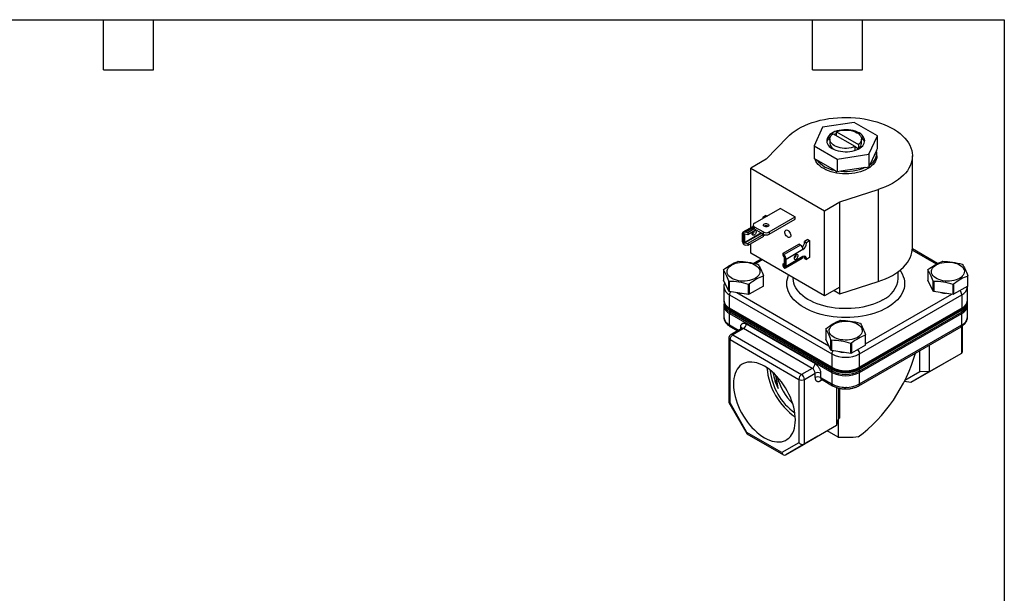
# Model space of a CAD drawing. Header units: inches. Extents: x 0.5 to 21.5, y 0.5 to 16.5.
# Tile 3 of 3: x 9.7 to 21.5, y 9.6 to 16.5. Entities that reach past the tile are written whole.
import ezdxf

# ---------------------------------------------------------------- set-up
doc = ezdxf.new("R2010")
doc.units = ezdxf.units.IN
doc.header["$LTSCALE"] = 2
doc.header["$MEASUREMENT"] = 0
doc.linetypes.add('SLD-Solid', pattern=[0])
doc.layers.add('TEXT', color=140, linetype='SLD-Solid', lineweight=25)

msp = doc.modelspace()

# ---------------------------------------------------------------- linework, layer by layer
for p, q in [((19.7, 15.268), (19.32, 15.21)), ((19.978, 15.108), (19.7, 15.268)), ((19.32, 15.21), (19.219, 14.99)), ((19.71, 14.979), (19.445, 15.132)), ((19.487, 15.108), (19.487, 15.157)), ((19.487, 15.157), (19.752, 15.003)), ((18.646, 14.827), (18.899, 15.091)), ((19.408, 15.068), (19.408, 15.019)), ((19.752, 15.003), (19.752, 14.954)), ((19.788, 15.019), (19.788, 15.068)), ((19.876, 14.889), (19.978, 15.108)), ((19.978, 14.956), (19.978, 15.108)), ((19.219, 14.99), (19.497, 14.83)), ((19.219, 14.99), (19.219, 14.838)), ((19.497, 14.83), (19.876, 14.889)), ((19.71, 14.979), (19.752, 14.954)), ((19.71, 14.934), (19.71, 14.979)), ((19.876, 14.889), (19.876, 14.737)), ((19.967, 14.931), (19.888, 14.761)), ((19.967, 14.931), (19.978, 14.956)), ((19.971, 14.867), (19.971, 14.897)), ((18.646, 14.827), (18.462, 14.721)), ((19.25, 14.82), (19.219, 14.838)), ((19.465, 14.696), (19.25, 14.82)), ((19.497, 14.83), (19.497, 14.678)), ((19.888, 14.761), (19.876, 14.737)), ((20.398, 13.765), (20.398, 14.867)), ((18.462, 14.721), (19.346, 14.211)), ((18.462, 14.007), (18.462, 14.721)), ((19.465, 14.696), (19.497, 14.678)), ((19.539, 14.685), (19.497, 14.678)), ((19.834, 14.73), (19.539, 14.685)), ((19.834, 14.73), (19.876, 14.737)), ((19.53, 14.317), (19.986, 14.463)), ((19.986, 14.463), (19.986, 13.361)), ((19.346, 14.211), (19.53, 14.317)), ((19.53, 13.296), (19.53, 14.317)), ((18.815, 14.239), (18.503, 14.059)), ((18.815, 14.239), (18.994, 14.136)), ((19.346, 13.19), (19.346, 14.211)), ((18.604, 14.124), (18.603, 14.117)), ((18.642, 14.155), (18.604, 14.133)), ((18.604, 14.133), (18.617, 14.125)), ((18.604, 14.133), (18.604, 14.124)), ((18.604, 14.124), (18.609, 14.121)), ((18.642, 14.155), (18.656, 14.147)), ((18.682, 13.956), (18.994, 14.136)), ((18.682, 13.93), (18.994, 14.11)), ((18.994, 14.11), (18.994, 14.136)), ((18.359, 13.934), (18.359, 13.846)), ((18.488, 14.022), (18.367, 13.952)), ((18.377, 13.805), (18.377, 13.954)), ((18.384, 13.831), (18.583, 13.946)), ((18.588, 13.939), (18.39, 13.825)), ((18.393, 13.954), (18.489, 14.009)), ((18.425, 13.947), (18.393, 13.954)), ((18.503, 13.992), (18.425, 13.947)), ((18.525, 13.98), (18.425, 13.922)), ((18.425, 13.947), (18.425, 13.922)), ((18.479, 13.932), (18.478, 13.931)), ((18.488, 14.039), (18.488, 14.013)), ((18.503, 14.018), (18.611, 13.956)), ((18.503, 14.018), (18.503, 13.992)), ((18.503, 13.992), (18.611, 13.93)), ((18.588, 13.939), (18.611, 13.926)), ((18.604, 13.934), (18.604, 13.93)), ((18.611, 13.93), (18.611, 13.956)), ((18.664, 14.026), (18.664, 14.022)), ((18.667, 14.025), (18.668, 14.024)), ((18.682, 13.956), (18.682, 13.93)), ((18.39, 13.929), (18.384, 13.925)), ((18.384, 13.925), (18.384, 13.831)), ((18.425, 13.922), (18.39, 13.929)), ((18.39, 13.825), (18.425, 13.818)), ((18.611, 13.926), (18.425, 13.818)), ((18.611, 13.901), (18.425, 13.793)), ((18.425, 13.818), (18.425, 13.793)), ((18.462, 13.701), (18.462, 13.814)), ((18.611, 13.901), (18.611, 13.926)), ((18.611, 13.925), (18.626, 13.916)), ((18.626, 13.924), (18.626, 13.916)), ((18.626, 13.916), (18.636, 13.922)), ((19.144, 13.866), (19.106, 13.843)), ((19.106, 13.843), (19.128, 13.83)), ((19.106, 13.834), (19.106, 13.843)), ((19.128, 13.821), (19.106, 13.834)), ((19.128, 13.83), (19.166, 13.852)), ((19.128, 13.821), (19.128, 13.83)), ((19.144, 13.866), (19.166, 13.852)), ((19.166, 13.852), (19.166, 13.648)), ((18.425, 13.793), (18.393, 13.799)), ((19.346, 13.19), (18.462, 13.701)), ((18.849, 13.703), (19.036, 13.81)), ((18.849, 13.677), (18.849, 13.703)), ((18.849, 13.703), (18.86, 13.684)), ((19.057, 13.798), (18.86, 13.684)), ((18.884, 13.631), (19.086, 13.748)), ((19.057, 13.798), (19.036, 13.81)), ((20.687, 13.571), (20.397, 13.738)), ((20.701, 13.578), (20.398, 13.753)), ((18.585, 13.63), (18.499, 13.58)), ((18.598, 13.622), (18.518, 13.575)), ((18.861, 13.657), (18.849, 13.677)), ((18.849, 13.574), (18.863, 13.581)), ((18.863, 13.554), (18.863, 13.648)), ((18.865, 13.673), (18.865, 13.523)), ((18.875, 13.525), (19.077, 13.641)), ((19.086, 13.66), (18.884, 13.543)), ((18.884, 13.543), (18.884, 13.631)), ((18.981, 13.649), (18.997, 13.659)), ((19.106, 13.649), (19.128, 13.636)), ((19.106, 13.639), (19.106, 13.649)), ((19.106, 13.639), (19.128, 13.626)), ((19.166, 13.648), (19.128, 13.626)), ((19.128, 13.626), (19.128, 13.636)), ((18.135, 13.5), (18.135, 13.38)), ((18.849, 13.548), (18.849, 13.574)), ((18.861, 13.553), (18.849, 13.574)), ((18.86, 13.53), (18.849, 13.548)), ((18.861, 13.553), (18.863, 13.554)), ((20.228, 13.4), (20.228, 13.48)), ((20.585, 13.5), (20.585, 13.38)), ((18.197, 13.245), (18.135, 13.38)), ((18.197, 13.245), (18.197, 13.365)), ((18.203, 13.364), (18.203, 13.244)), ((18.611, 13.308), (18.611, 13.428)), ((18.968, 13.408), (18.968, 13.4)), ((19.53, 13.215), (19.986, 13.361)), ((20.648, 13.245), (20.585, 13.38)), ((20.648, 13.245), (20.648, 13.365)), ((20.654, 13.364), (20.654, 13.244)), ((21.062, 13.308), (21.062, 13.428)), ((18.137, 13.299), (18.137, 13.137)), ((18.203, 13.244), (18.197, 13.245)), ((18.435, 13.208), (18.203, 13.244)), ((18.291, 13.23), (18.293, 13.229)), ((18.293, 13.229), (19.397, 12.592)), ((18.435, 13.208), (18.435, 13.328)), ((18.441, 13.33), (18.441, 13.21)), ((18.611, 13.308), (18.441, 13.21)), ((19.53, 13.296), (19.346, 13.19)), ((19.459, 13.256), (19.53, 13.215)), ((19.53, 13.215), (19.53, 13.296)), ((20.654, 13.244), (20.648, 13.245)), ((20.886, 13.208), (20.654, 13.244)), ((20.886, 13.208), (20.886, 13.328)), ((20.892, 13.33), (20.892, 13.21)), ((21.062, 13.308), (20.892, 13.21)), ((21.06, 13.299), (21.059, 13.306)), ((21.06, 13.137), (21.06, 13.299)), ((18.14, 13.112), (18.14, 13.092)), ((18.206, 13.203), (19.432, 12.495)), ((18.206, 13.041), (18.206, 13.203)), ((18.441, 13.21), (18.435, 13.208)), ((19.765, 12.495), (20.991, 13.203)), ((19.837, 12.613), (20.87, 13.21)), ((20.892, 13.21), (20.886, 13.208)), ((20.991, 13.203), (20.991, 13.041)), ((21.057, 13.092), (21.057, 13.112)), ((18.137, 13.076), (18.137, 12.937)), ((19.432, 12.334), (18.206, 13.041)), ((18.208, 13.017), (19.433, 12.31)), ((18.208, 12.996), (18.208, 13.017)), ((19.433, 12.289), (18.208, 12.996)), ((18.213, 13.027), (19.438, 12.32)), ((19.759, 12.32), (20.984, 13.027)), ((19.764, 12.31), (20.989, 13.017)), ((20.989, 12.996), (19.764, 12.289)), ((20.991, 13.041), (19.765, 12.334)), ((20.989, 13.017), (20.989, 12.996)), ((21.06, 12.937), (21.06, 13.076)), ((18.206, 12.98), (19.432, 12.272)), ((18.206, 12.841), (18.206, 12.98)), ((19.765, 12.272), (20.991, 12.98)), ((20.991, 12.841), (20.991, 12.98)), ((18.206, 12.841), (18.314, 12.779)), ((18.216, 12.82), (18.301, 12.771)), ((18.35, 12.799), (18.222, 12.725)), ((18.373, 12.797), (18.245, 12.723)), ((18.34, 12.794), (18.34, 12.816)), ((19.198, 12.321), (18.373, 12.797)), ((18.407, 12.854), (19.231, 12.378)), ((19.36, 12.793), (19.36, 12.672)), ((19.756, 12.112), (20.981, 12.82)), ((19.765, 12.134), (20.991, 12.841)), ((20.985, 12.822), (20.985, 12.501)), ((20.999, 12.525), (20.999, 12.831)), ((18.198, 12.684), (18.198, 11.914)), ((18.212, 12.665), (19.036, 12.189)), ((18.212, 11.906), (18.212, 12.665)), ((18.245, 12.723), (19.07, 12.247)), ((19.422, 12.538), (19.36, 12.672)), ((19.422, 12.538), (19.422, 12.658)), ((19.428, 12.657), (19.428, 12.536)), ((19.837, 12.6), (19.837, 12.72)), ((19.428, 12.536), (19.422, 12.538)), ((19.661, 12.5), (19.428, 12.536)), ((19.661, 12.5), (19.661, 12.62)), ((19.667, 12.623), (19.667, 12.502)), ((19.837, 12.6), (19.667, 12.502)), ((20.487, 12.282), (20.487, 12.535)), ((20.601, 12.6), (20.601, 12.279)), ((19.432, 12.495), (19.432, 12.334)), ((19.667, 12.502), (19.661, 12.5)), ((19.765, 12.334), (19.765, 12.495)), ((20.985, 12.501), (20.601, 12.279)), ((20.985, 12.501), (20.762, 12.372)), ((19.198, 12.321), (19.07, 12.247)), ((19.433, 12.31), (19.433, 12.289)), ((19.764, 12.289), (19.764, 12.31)), ((20.309, 12.179), (20.487, 12.282)), ((20.309, 12.179), (20.487, 12.282)), ((20.762, 12.372), (20.378, 12.151)), ((20.601, 12.279), (20.378, 12.151)), ((20.601, 12.279), (20.487, 12.282)), ((18.763, 12.211), (18.756, 12.242)), ((18.761, 12.237), (18.763, 12.211)), ((19.036, 12.189), (19.036, 11.43)), ((19.103, 12.189), (19.231, 12.263)), ((19.103, 11.414), (19.103, 12.189)), ((19.231, 12.211), (19.231, 12.263)), ((19.298, 12.263), (19.298, 12.211)), ((19.298, 12.211), (19.432, 12.134)), ((19.317, 12.184), (19.298, 12.173)), ((19.307, 12.19), (19.441, 12.112)), ((19.432, 12.272), (19.432, 12.134)), ((19.765, 12.134), (19.765, 12.272)), ((20.378, 12.151), (20.302, 12.165)), ((19.487, 12.092), (19.487, 11.636)), ((19.517, 11.722), (19.517, 12.083)), ((19.523, 12.082), (19.523, 11.725)), ((18.199, 11.912), (18.413, 11.54)), ((18.415, 11.554), (18.212, 11.906)), ((19.487, 11.636), (19.517, 11.722)), ((19.51, 11.701), (19.51, 11.497)), ((19.523, 11.725), (19.517, 11.722)), ((19.523, 11.725), (19.517, 11.722)), ((19.487, 11.636), (19.103, 11.414)), ((19.487, 11.636), (19.264, 11.507)), ((19.51, 11.497), (19.378, 11.573)), ((18.833, 11.313), (18.415, 11.554)), ((18.415, 11.538), (18.853, 11.286)), ((19.264, 11.507), (18.88, 11.286)), ((19.036, 11.43), (18.833, 11.313)), ((18.88, 11.286), (19.103, 11.414))]:
    msp.add_line(p, q)
at = {"flags": 128}
for points in [[(18.899, 15.091), (18.926, 15.117), (18.957, 15.143), (18.991, 15.167), (19.027, 15.19), (19.066, 15.212), (19.107, 15.231), (19.151, 15.25), (19.196, 15.266), (19.244, 15.281), (19.293, 15.294), (19.343, 15.305), (19.395, 15.314), (19.447, 15.32), (19.5, 15.325), (19.554, 15.328), (19.608, 15.329), (19.661, 15.327), (19.715, 15.324), (19.768, 15.318), (19.82, 15.311), (19.871, 15.301), (19.921, 15.289), (19.97, 15.276), (20.017, 15.261), (20.061, 15.244), (20.104, 15.225), (20.145, 15.204), (20.183, 15.182), (20.218, 15.159), (20.251, 15.134), (20.281, 15.108), (20.307, 15.081), (20.33, 15.053), (20.35, 15.024), (20.367, 14.995), (20.38, 14.965), (20.39, 14.934), (20.396, 14.903), (20.398, 14.872), (20.397, 14.841), (20.392, 14.81), (20.384, 14.78), (20.372, 14.749), (20.357, 14.72), (20.338, 14.69), (20.316, 14.662), (20.29, 14.635), (20.261, 14.608), (20.23, 14.583), (20.195, 14.559), (20.158, 14.537), (20.118, 14.516), (20.076, 14.497), (20.032, 14.479), (19.986, 14.463)], [(19.76, 15.142), (19.738, 15.153), (19.715, 15.162), (19.689, 15.17), (19.662, 15.175), (19.634, 15.179), (19.606, 15.181), (19.577, 15.18), (19.549, 15.177), (19.521, 15.173), (19.495, 15.166), (19.47, 15.158), (19.448, 15.148), (19.427, 15.136), (19.41, 15.123), (19.395, 15.109), (19.384, 15.094), (19.376, 15.078), (19.371, 15.061), (19.371, 15.045), (19.373, 15.028), (19.38, 15.012), (19.389, 14.997), (19.402, 14.982), (19.418, 14.968), (19.437, 14.956), (19.459, 14.945), (19.482, 14.936), (19.508, 14.928), (19.535, 14.923), (19.563, 14.919), (19.591, 14.917), (19.62, 14.918), (19.648, 14.921), (19.676, 14.925), (19.702, 14.932), (19.727, 14.94), (19.749, 14.95), (19.769, 14.962), (19.787, 14.975), (19.802, 14.989), (19.813, 15.004), (19.821, 15.02), (19.825, 15.037), (19.826, 15.053), (19.824, 15.07), (19.817, 15.086), (19.808, 15.101), (19.795, 15.116), (19.779, 15.13), (19.76, 15.142)], [(19.71, 14.979), (19.687, 14.971), (19.663, 14.965), (19.637, 14.96), (19.61, 14.958), (19.583, 14.958), (19.557, 14.961), (19.531, 14.965), (19.507, 14.972), (19.484, 14.98), (19.464, 14.99), (19.447, 15.002), (19.432, 15.015), (19.421, 15.029), (19.413, 15.044), (19.409, 15.059), (19.409, 15.075), (19.412, 15.09), (19.42, 15.105), (19.43, 15.119), (19.445, 15.132)], [(19.487, 15.134), (19.47, 15.128), (19.46, 15.123)], [(19.487, 15.157), (19.51, 15.165), (19.534, 15.171), (19.56, 15.175), (19.587, 15.177), (19.614, 15.177), (19.64, 15.175), (19.666, 15.17), (19.69, 15.164), (19.713, 15.155), (19.733, 15.145), (19.75, 15.134), (19.765, 15.121), (19.776, 15.107), (19.784, 15.092), (19.788, 15.076), (19.788, 15.061), (19.785, 15.046), (19.777, 15.031), (19.766, 15.017), (19.752, 15.003)], [(19.971, 14.867), (19.97, 14.846), (19.964, 14.825), (19.955, 14.804), (19.943, 14.785), (19.927, 14.765), (19.909, 14.747), (19.887, 14.73), (19.862, 14.715), (19.835, 14.7), (19.806, 14.688), (19.774, 14.677), (19.741, 14.668), (19.707, 14.661), (19.671, 14.656), (19.635, 14.653), (19.598, 14.652), (19.562, 14.653), (19.526, 14.656), (19.49, 14.661), (19.456, 14.668), (19.423, 14.677), (19.391, 14.688), (19.362, 14.7), (19.335, 14.715), (19.31, 14.73), (19.288, 14.747), (19.27, 14.765), (19.254, 14.785), (19.242, 14.804), (19.233, 14.825), (19.231, 14.832)], [(18.667, 14.051), (18.674, 14.045), (18.677, 14.039), (18.676, 14.032), (18.671, 14.026), (18.663, 14.022), (18.652, 14.019), (18.641, 14.018), (18.63, 14.02), (18.621, 14.024), (18.614, 14.029), (18.611, 14.036), (18.612, 14.042), (18.617, 14.048), (18.625, 14.053), (18.635, 14.056), (18.647, 14.056), (18.658, 14.055), (18.667, 14.051)], [(18.377, 13.954), (18.373, 13.954), (18.37, 13.954), (18.367, 13.952), (18.364, 13.95), (18.362, 13.947), (18.36, 13.943), (18.359, 13.938), (18.359, 13.934)], [(18.502, 13.919), (18.494, 13.916), (18.487, 13.916), (18.482, 13.92), (18.479, 13.926), (18.478, 13.935), (18.48, 13.945), (18.484, 13.955), (18.486, 13.957)], [(18.518, 13.976), (18.519, 13.975), (18.523, 13.97), (18.525, 13.962), (18.525, 13.953), (18.522, 13.943), (18.516, 13.933), (18.509, 13.925), (18.502, 13.919)], [(18.904, 13.894), (18.895, 13.901), (18.886, 13.911), (18.878, 13.922), (18.873, 13.934), (18.87, 13.946), (18.869, 13.958), (18.871, 13.968), (18.875, 13.975), (18.882, 13.979), (18.89, 13.98), (18.899, 13.978), (18.909, 13.972), (18.918, 13.964), (18.926, 13.954), (18.933, 13.942), (18.937, 13.929), (18.939, 13.917), (18.939, 13.907), (18.935, 13.898), (18.93, 13.892), (18.922, 13.89), (18.914, 13.89), (18.904, 13.894)], [(19.986, 13.361), (20.032, 13.377), (20.076, 13.394), (20.118, 13.414), (20.158, 13.435), (20.195, 13.457), (20.23, 13.481), (20.261, 13.506), (20.29, 13.532), (20.316, 13.56), (20.338, 13.588), (20.357, 13.617), (20.372, 13.647), (20.384, 13.677), (20.392, 13.708), (20.397, 13.739), (20.398, 13.765)], [(18.233, 13.561), (18.254, 13.571), (18.276, 13.58), (18.301, 13.587), (18.326, 13.591), (18.353, 13.594), (18.38, 13.594), (18.407, 13.593), (18.433, 13.589), (18.458, 13.583), (18.481, 13.576), (18.503, 13.566), (18.522, 13.555), (18.538, 13.543), (18.551, 13.529), (18.561, 13.515), (18.568, 13.5), (18.57, 13.484), (18.57, 13.469), (18.565, 13.453), (18.557, 13.439), (18.545, 13.425), (18.53, 13.412), (18.513, 13.4), (18.492, 13.39), (18.47, 13.381), (18.445, 13.374), (18.42, 13.37), (18.393, 13.367), (18.366, 13.366), (18.339, 13.368), (18.313, 13.372), (18.288, 13.377), (18.265, 13.385), (18.243, 13.395), (18.224, 13.406), (18.208, 13.418), (18.195, 13.431), (18.185, 13.446), (18.178, 13.461), (18.176, 13.477), (18.177, 13.492), (18.181, 13.507), (18.189, 13.522), (18.201, 13.536), (18.216, 13.549), (18.233, 13.561)], [(19.004, 13.684), (18.996, 13.678), (18.989, 13.67), (18.984, 13.66), (18.981, 13.65), (18.98, 13.641), (18.982, 13.633), (18.986, 13.628), (18.993, 13.626), (19, 13.627), (19.008, 13.632), (19.015, 13.639), (19.021, 13.648), (19.026, 13.658), (19.027, 13.668), (19.027, 13.676), (19.024, 13.683), (19.018, 13.687), (19.012, 13.687), (19.004, 13.684)], [(20.684, 13.561), (20.705, 13.571), (20.727, 13.58), (20.751, 13.587), (20.777, 13.591), (20.804, 13.594), (20.831, 13.594), (20.857, 13.593), (20.884, 13.589), (20.909, 13.583), (20.932, 13.576), (20.954, 13.566), (20.973, 13.555), (20.989, 13.543), (21.002, 13.529), (21.012, 13.515), (21.019, 13.5), (21.021, 13.484), (21.02, 13.469), (21.016, 13.453), (21.008, 13.439), (20.996, 13.425), (20.981, 13.412), (20.964, 13.4), (20.943, 13.39), (20.921, 13.381), (20.896, 13.374), (20.871, 13.37), (20.844, 13.367), (20.817, 13.366), (20.79, 13.368), (20.764, 13.372), (20.739, 13.377), (20.716, 13.385), (20.694, 13.395), (20.675, 13.406), (20.659, 13.418), (20.646, 13.431), (20.636, 13.446), (20.629, 13.461), (20.626, 13.477), (20.627, 13.492), (20.632, 13.507), (20.64, 13.522), (20.652, 13.536), (20.667, 13.549), (20.684, 13.561)], [(18.865, 13.523), (18.869, 13.523), (18.873, 13.524), (18.876, 13.525), (18.879, 13.527), (18.881, 13.531), (18.882, 13.534), (18.883, 13.539), (18.884, 13.543)], [(20.249, 13.496), (20.261, 13.48), (20.276, 13.452), (20.289, 13.424), (20.298, 13.396), (20.303, 13.367), (20.305, 13.338), (20.303, 13.308), (20.298, 13.279), (20.289, 13.251), (20.276, 13.223), (20.261, 13.195), (20.241, 13.168), (20.219, 13.142), (20.193, 13.117), (20.164, 13.093), (20.133, 13.07), (20.098, 13.049), (20.061, 13.029), (20.022, 13.011), (19.981, 12.994), (19.937, 12.98), (19.892, 12.966), (19.845, 12.955), (19.798, 12.946), (19.749, 12.939), (19.699, 12.934), (19.649, 12.931), (19.598, 12.93), (19.548, 12.931), (19.498, 12.934), (19.448, 12.939), (19.399, 12.946), (19.352, 12.955), (19.305, 12.966), (19.26, 12.98), (19.216, 12.994), (19.175, 13.011), (19.136, 13.029), (19.099, 13.049), (19.064, 13.07), (19.033, 13.093), (19.004, 13.117), (18.978, 13.142), (18.956, 13.168), (18.936, 13.195), (18.92, 13.223), (18.908, 13.251), (18.899, 13.279), (18.894, 13.308), (18.892, 13.338), (18.894, 13.367), (18.899, 13.396), (18.908, 13.424), (18.914, 13.44)], [(20.044, 13.143), (20.009, 13.124), (19.972, 13.107), (19.932, 13.092), (19.891, 13.078), (19.848, 13.066), (19.803, 13.056), (19.758, 13.048), (19.711, 13.042), (19.664, 13.038), (19.616, 13.037), (19.569, 13.037), (19.521, 13.039), (19.474, 13.044), (19.428, 13.05), (19.382, 13.059), (19.338, 13.069), (19.296, 13.081), (19.255, 13.095), (19.216, 13.111), (19.179, 13.129), (19.145, 13.148), (19.113, 13.168), (19.084, 13.19), (19.058, 13.213), (19.035, 13.237), (19.015, 13.263), (18.999, 13.288), (18.986, 13.315), (18.977, 13.342), (18.971, 13.369), (18.968, 13.397), (18.968, 13.4)], [(19.459, 12.854), (19.479, 12.864), (19.502, 12.872), (19.526, 12.879), (19.552, 12.884), (19.578, 12.886), (19.605, 12.887), (19.632, 12.885), (19.658, 12.882), (19.683, 12.876), (19.707, 12.868), (19.728, 12.859), (19.747, 12.848), (19.764, 12.836), (19.777, 12.822), (19.787, 12.808), (19.793, 12.792), (19.796, 12.777), (19.795, 12.761), (19.79, 12.746), (19.782, 12.731), (19.771, 12.717), (19.756, 12.704), (19.738, 12.692), (19.718, 12.682), (19.695, 12.674), (19.671, 12.667), (19.645, 12.662), (19.619, 12.66), (19.592, 12.659), (19.565, 12.661), (19.539, 12.664), (19.514, 12.67), (19.49, 12.678), (19.469, 12.687), (19.45, 12.698), (19.433, 12.71), (19.42, 12.724), (19.41, 12.739), (19.404, 12.754), (19.401, 12.769), (19.402, 12.785), (19.407, 12.8), (19.415, 12.815), (19.426, 12.829), (19.441, 12.842), (19.459, 12.854)], [(18.995, 11.704), (18.994, 11.74), (18.99, 11.778), (18.984, 11.816), (18.975, 11.855), (18.964, 11.894), (18.95, 11.934), (18.935, 11.974), (18.917, 12.013), (18.897, 12.051), (18.875, 12.089), (18.852, 12.125), (18.827, 12.16), (18.801, 12.193), (18.773, 12.225), (18.745, 12.254), (18.715, 12.281), (18.685, 12.306), (18.655, 12.328), (18.624, 12.347), (18.593, 12.363), (18.563, 12.377), (18.533, 12.387), (18.504, 12.393), (18.475, 12.397), (18.447, 12.397), (18.421, 12.394), (18.396, 12.388), (18.373, 12.379), (18.351, 12.366), (18.331, 12.351), (18.313, 12.332), (18.298, 12.311), (18.284, 12.287), (18.273, 12.26), (18.264, 12.231), (18.258, 12.2), (18.254, 12.167), (18.253, 12.133), (18.254, 12.097), (18.258, 12.059), (18.264, 12.021), (18.273, 11.982), (18.284, 11.943), (18.298, 11.903), (18.313, 11.863), (18.331, 11.824), (18.351, 11.786), (18.373, 11.748), (18.396, 11.712), (18.421, 11.677), (18.447, 11.644), (18.475, 11.612), (18.504, 11.583), (18.533, 11.556), (18.563, 11.531), (18.593, 11.509), (18.624, 11.49), (18.655, 11.474), (18.685, 11.46), (18.715, 11.45), (18.745, 11.444), (18.773, 11.44), (18.801, 11.44), (18.827, 11.442), (18.852, 11.449), (18.875, 11.458), (18.897, 11.471), (18.917, 11.486), (18.935, 11.505), (18.95, 11.526), (18.964, 11.55), (18.975, 11.577), (18.984, 11.606), (18.99, 11.637), (18.994, 11.67), (18.995, 11.704)]]:
    msp.add_lwpolyline(points, dxfattribs=at)
for centre, radius, start, end in [((19.48, 15.007), 0.111, 125.3297, 165.7632), ((19.5, 15.027), 0.0916, 184.9831, 241.3968), ((19.706, 15.023), 0.0826, 304.1677, 357.2106), ((19.718, 15.007), 0.11, 14.0238, 54.8834), ((19.811, 14.9), 0.159, 299.0758, 11.1273), ((19.518, 15.036), 0.344, 218.8321, 261.1732), ((19.6, 15.265), 0.583, 264.0089, 293.5772), ((18.511, 14.039), 0.0218, 110.7834, 249.2166), ((18.451, 13.976), 0.052, 302.6842, 349.8367), ((18.513, 14.015), 0.0251, 185.6948, 245.6253), ((18.593, 13.947), 0.00942, 191.0274, 237.0094), ((18.646, 14.024), 0.0769, 242.6097, 297.3903), ((18.646, 13.998), 0.0769, 242.6097, 297.3903), ((18.644, 13.981), 0.0498, 62.1081, 118.8745), ((18.423, 13.85), 0.064, 182.8696, 224.6515), ((19.013, 13.838), 0.0929, 315.3694, 357.3024), ((19.036, 13.825), 0.0922, 302.6055, 357.3945), ((19.023, 13.745), 0.063, 2.6055, 57.3945), ((18.82, 13.628), 0.064, 2.8696, 44.6515), ((18.955, 13.684), 0.0494, 299.9686, 0.0367), ((19.066, 13.658), 0.0202, 305.0133, 6.2988), ((19.102, 13.64), 0.0262, 350.786, 129.2033), ((19.067, 13.65), 0.0388, 358.038, 23.9953), ((19.911, 13.433), 0.32, 294.6523, 354.0276), ((18.256, 13.311), 0.119, 185.7189, 245.4855), ((18.276, 13.2), 0.0701, 144.2582, 177.7257), ((18.371, 13.552), 0.332, 256.381, 266.4922), ((20.821, 13.547), 0.327, 255.8409, 266.5731), ((20.917, 13.199), 0.074, 3.0429, 46.9775), ((20.941, 13.311), 0.119, 294.5356, 354.0286), ((18.256, 13.15), 0.119, 185.8452, 245.4749), ((18.257, 13.124), 0.118, 185.8452, 245.4749), ((20.94, 13.124), 0.118, 294.5251, 354.1548), ((20.941, 13.15), 0.119, 294.5251, 354.1548), ((18.256, 13.088), 0.119, 185.7189, 245.4855), ((18.257, 13.104), 0.118, 185.8452, 245.4749), ((18.221, 13.039), 0.0149, 172.7442, 235.9436), ((18.264, 12.979), 0.0575, 162.9675, 179.2669), ((20.976, 13.039), 0.0153, 305.0133, 6.2988), ((20.933, 12.979), 0.0575, 0.7331, 17.0325), ((20.94, 13.104), 0.118, 294.5251, 354.1548), ((20.941, 13.088), 0.119, 294.5356, 354.0286), ((18.256, 12.95), 0.119, 185.8452, 245.4749), ((20.941, 12.95), 0.119, 294.5251, 354.1548), ((18.229, 12.839), 0.0232, 173.7012, 234.9867), ((18.329, 12.793), 0.0256, 18.9953, 64.3759), ((18.36, 12.778), 0.0236, 54.3824, 114.3071), ((18.334, 12.858), 0.0722, 302.6055, 357.3945), ((20.968, 12.839), 0.0232, 305.0133, 6.2988), ((18.221, 12.686), 0.0232, 184.9644, 246.3082), ((18.284, 12.662), 0.0722, 122.6055, 177.3945), ((18.231, 12.704), 0.0232, 53.7001, 115.0366), ((19.503, 12.492), 0.071, 144.4888, 177.4951), ((19.596, 12.84), 0.327, 255.8499, 266.564), ((19.693, 12.492), 0.0729, 2.681, 47.3394), ((19.598, 12.817), 0.363, 242.6097, 297.3903), ((19.441, 12.39), 0.789, 184.4798, 235.5148), ((19.399, 12.366), 0.709, 185.3856, 234.6091), ((19.159, 12.382), 0.0722, 302.6055, 357.3945), ((19.159, 12.26), 0.0722, 2.6055, 57.3945), ((19.447, 12.332), 0.0152, 173.6452, 235.6006), ((19.598, 12.656), 0.363, 242.6097, 297.3903), ((19.489, 12.272), 0.0575, 162.9641, 179.2668), ((19.598, 12.629), 0.36, 242.6097, 297.3903), ((19.598, 12.609), 0.36, 242.6097, 297.3903), ((19.751, 12.332), 0.0148, 303.6973, 7.2918), ((19.708, 12.272), 0.0575, 0.7332, 17.0359), ((19.401, 12.38), 0.683, 189.2147, 206.0559), ((19.502, 12.425), 0.754, 195.536, 224.4587), ((19.108, 12.186), 0.0722, 122.6055, 177.3945), ((19.07, 12.253), 0.0722, 242.6097, 297.3903), ((19.031, 12.186), 0.0722, 2.6055, 57.3945), ((19.264, 12.199), 0.0722, 62.6097, 117.3903), ((19.264, 12.147), 0.0722, 62.6097, 117.3903), ((19.32, 12.208), 0.0225, 172.7442, 235.9436), ((19.323, 12.175), 0.0256, 138.9768, 184.3734), ((19.598, 12.595), 0.363, 242.6097, 297.3903), ((19.454, 12.131), 0.0225, 172.72, 236.1848), ((19.598, 12.456), 0.363, 242.6097, 297.3903), ((19.742, 12.131), 0.0231, 304.7432, 6.3235), ((19.598, 13.022), 1.527, 266.677, 275.6499)]:
    msp.add_arc(centre, radius, start, end)
for centre, major_axis, ratio, start_param, end_param in [((18.393, 13.92), (0.0419, -0.0174), 0.710668, 1.857688, 2.231977), ((18.39, 13.924), (0.00613, -0.00255), 0.710668, 1.857688, 3.428484), ((18.39, 13.83), (0.00613, -0.00255), 0.710668, 3.428484, 4.99928), ((18.393, 13.833), (0.0419, -0.0174), 0.710668, 4.624991, 4.99928), ((18.86, 13.651), (-0.0092, 0.0418), 0.260745, 5.205778, 5.580067), ((18.861, 13.652), (-0.00135, 0.00612), 0.260745, 4.009271, 5.580067), ((18.86, 13.563), (-0.0092, 0.0418), 0.260745, 2.438475, 2.812764), ((18.861, 13.558), (-0.00135, 0.00612), 0.260745, 2.438475, 4.009271), ((20.952, 12.536), (0.0434, -0.0251), 0.7174, 5.890429, 6.675827), ((19.598, 12.388), (0.641, 1.016), 0.601941, 4.121329, 5.1822), ((18.245, 11.925), (0.0468, 0.0125), 0.317765, 3.056653, 3.842051), ((18.448, 11.573), (0.0343, 0.0343), 0.317888, 2.441094, 3.226573), ((19.07, 11.449), (0.0434, -0.0251), 0.7174, 4.319632, 5.890429), ((18.866, 11.332), (0, 0.0501), 0.717434, 1.963397, 3.534194)]:
    msp.add_ellipse(centre, major_axis=major_axis, ratio=ratio, start_param=start_param, end_param=end_param)
for points, knots in [([(18.135, 13.504), (18.163, 13.526), (18.191, 13.546), (18.248, 13.579), (18.277, 13.592), (18.305, 13.602)], [0, 0, 0, 0, 0.5, 0.5, 1, 1, 1, 1]), ([(18.311, 13.604), (18.349, 13.604), (18.388, 13.601), (18.466, 13.589), (18.505, 13.58), (18.543, 13.568)], [0, 0, 0, 0, 0.5, 0.5, 1, 1, 1, 1]), ([(20.585, 13.504), (20.614, 13.526), (20.642, 13.546), (20.699, 13.579), (20.728, 13.592), (20.756, 13.602)], [0, 0, 0, 0, 0.5, 0.5, 1, 1, 1, 1]), ([(20.762, 13.604), (20.8, 13.604), (20.839, 13.601), (20.917, 13.589), (20.955, 13.58), (20.994, 13.568)], [0, 0, 0, 0, 0.5, 0.5, 1, 1, 1, 1]), ([(18.197, 13.365), (18.187, 13.394), (18.176, 13.42), (18.155, 13.465), (18.145, 13.484), (18.135, 13.5)], [0, 0, 0, 0, 0.5, 0.5, 1, 1, 1, 1]), ([(18.549, 13.566), (18.559, 13.549), (18.57, 13.531), (18.591, 13.486), (18.601, 13.46), (18.611, 13.432)], [0, 0, 0, 0, 0.5, 0.5, 1, 1, 1, 1]), ([(20.648, 13.365), (20.637, 13.394), (20.627, 13.42), (20.606, 13.465), (20.596, 13.484), (20.585, 13.5)], [0, 0, 0, 0, 0.5, 0.5, 1, 1, 1, 1]), ([(21, 13.566), (21.01, 13.549), (21.021, 13.531), (21.041, 13.486), (21.052, 13.46), (21.062, 13.432)], [0, 0, 0, 0, 0.5, 0.5, 1, 1, 1, 1]), ([(18.149, 13.349), (18.147, 13.345), (18.143, 13.336), (18.139, 13.321), (18.137, 13.308), (18.137, 13.301), (18.137, 13.299)], [0, 0, 0, 0, 0.224764, 0.578812, 0.936571, 1, 1, 1, 1]), ([(18.435, 13.328), (18.397, 13.339), (18.358, 13.349), (18.28, 13.361), (18.242, 13.364), (18.203, 13.364)], [0, 0, 0, 0, 0.5, 0.5, 1, 1, 1, 1]), ([(18.611, 13.428), (18.583, 13.417), (18.555, 13.405), (18.498, 13.372), (18.469, 13.352), (18.441, 13.33)], [0, 0, 0, 0, 0.5, 0.5, 1, 1, 1, 1]), ([(20.886, 13.328), (20.847, 13.339), (20.809, 13.349), (20.731, 13.361), (20.692, 13.364), (20.654, 13.364)], [0, 0, 0, 0, 0.5, 0.5, 1, 1, 1, 1]), ([(21.062, 13.428), (21.034, 13.417), (21.006, 13.405), (20.949, 13.372), (20.92, 13.352), (20.892, 13.33)], [0, 0, 0, 0, 0.5, 0.5, 1, 1, 1, 1]), ([(18.137, 13.137), (18.138, 13.129), (18.139, 13.109), (18.152, 13.081), (18.171, 13.057), (18.193, 13.039), (18.206, 13.031), (18.213, 13.027)], [0, 0, 0, 0, 0.206757, 0.443351, 0.70823, 0.850938, 1, 1, 1, 1]), ([(20.984, 13.027), (20.987, 13.029), (20.996, 13.033), (21.008, 13.043), (21.022, 13.055), (21.035, 13.068), (21.045, 13.083), (21.052, 13.098), (21.058, 13.115), (21.06, 13.128), (21.06, 13.135), (21.06, 13.137)], [0, 0, 0, 0, 0.061141, 0.187732, 0.315339, 0.443588, 0.572158, 0.700966, 0.830453, 0.961788, 1, 1, 1, 1]), ([(18.14, 13.1), (18.14, 13.099), (18.138, 13.093), (18.137, 13.085), (18.137, 13.078), (18.137, 13.077)], [0, 0, 0, 0, 0.085648, 0.862303, 1, 1, 1, 1]), ([(21.06, 13.076), (21.06, 13.081), (21.06, 13.089), (21.058, 13.096), (21.057, 13.099)], [0, 0, 0, 0, 0.677062, 1, 1, 1, 1]), ([(18.137, 12.938), (18.137, 12.933), (18.138, 12.921), (18.142, 12.903), (18.149, 12.886), (18.159, 12.869), (18.172, 12.854), (18.187, 12.84), (18.202, 12.828), (18.212, 12.822), (18.216, 12.82)], [0, 0, 0, 0, 0.107954, 0.243798, 0.371661, 0.502933, 0.637763, 0.775301, 0.914001, 1, 1, 1, 1]), ([(19.36, 12.796), (19.388, 12.818), (19.417, 12.838), (19.474, 12.871), (19.502, 12.884), (19.53, 12.895)], [0, 0, 0, 0, 0.5, 0.5, 1, 1, 1, 1]), ([(19.536, 12.896), (19.575, 12.896), (19.614, 12.894), (19.691, 12.882), (19.73, 12.873), (19.769, 12.861)], [0, 0, 0, 0, 0.5, 0.5, 1, 1, 1, 1]), ([(20.981, 12.82), (20.985, 12.822), (20.995, 12.828), (21.009, 12.839), (21.023, 12.852), (21.035, 12.866), (21.046, 12.881), (21.053, 12.898), (21.058, 12.916), (21.06, 12.929), (21.06, 12.936), (21.06, 12.937)], [0, 0, 0, 0, 0.08788, 0.214539, 0.341954, 0.469441, 0.596461, 0.722939, 0.849472, 0.977331, 1, 1, 1, 1]), ([(18.34, 12.816), (18.34, 12.818), (18.34, 12.821), (18.341, 12.825), (18.341, 12.83), (18.342, 12.834), (18.343, 12.838), (18.346, 12.844), (18.351, 12.852), (18.359, 12.86), (18.37, 12.863), (18.38, 12.864), (18.39, 12.862), (18.398, 12.859), (18.404, 12.856), (18.407, 12.854)], [0, 0, 0, 0, 0.04028, 0.080249, 0.120065, 0.159889, 0.199881, 0.2402, 0.370057, 0.500058, 0.629915, 0.759916, 0.840127, 0.919727, 1, 1, 1, 1]), ([(18.355, 12.804), (18.355, 12.804), (18.355, 12.804), (18.354, 12.802), (18.352, 12.8), (18.35, 12.799), (18.35, 12.799)], [0, 0, 0, 0, 0.150043, 0.495671, 0.913313, 1, 1, 1, 1]), ([(19.422, 12.658), (19.412, 12.686), (19.402, 12.712), (19.381, 12.757), (19.37, 12.776), (19.36, 12.793)], [0, 0, 0, 0, 0.5, 0.5, 1, 1, 1, 1]), ([(19.775, 12.858), (19.785, 12.842), (19.795, 12.823), (19.816, 12.779), (19.826, 12.753), (19.837, 12.725)], [0, 0, 0, 0, 0.5, 0.5, 1, 1, 1, 1]), ([(18.222, 12.725), (18.219, 12.723), (18.212, 12.719), (18.205, 12.71), (18.2, 12.699), (18.198, 12.69), (18.198, 12.685), (18.198, 12.684)], [0, 0, 0, 0, 0.213703, 0.470285, 0.706988, 0.940204, 1, 1, 1, 1]), ([(19.661, 12.62), (19.622, 12.632), (19.583, 12.642), (19.506, 12.654), (19.467, 12.656), (19.428, 12.657)], [0, 0, 0, 0, 0.5, 0.5, 1, 1, 1, 1]), ([(19.837, 12.72), (19.809, 12.71), (19.78, 12.697), (19.723, 12.664), (19.695, 12.645), (19.667, 12.623)], [0, 0, 0, 0, 0.5, 0.5, 1, 1, 1, 1]), ([(19.231, 12.378), (19.233, 12.378), (19.235, 12.376), (19.239, 12.373), (19.244, 12.37), (19.248, 12.367), (19.252, 12.363), (19.259, 12.356), (19.268, 12.345), (19.278, 12.329), (19.287, 12.312), (19.293, 12.296), (19.296, 12.284), (19.297, 12.273), (19.297, 12.267), (19.298, 12.263)], [0, 0, 0, 0, 0.04028, 0.080249, 0.120065, 0.159889, 0.199881, 0.2402, 0.370057, 0.500058, 0.629915, 0.759916, 0.840127, 0.919727, 1, 1, 1, 1]), ([(19.438, 12.32), (19.44, 12.318), (19.449, 12.313), (19.465, 12.306), (19.486, 12.298), (19.507, 12.292), (19.528, 12.287), (19.547, 12.284), (19.565, 12.282), (19.581, 12.281), (19.593, 12.281), (19.598, 12.281)], [0, 0, 0, 0, 0.052009, 0.194717, 0.335173, 0.471938, 0.601009, 0.716258, 0.803587, 0.902709, 1, 1, 1, 1]), ([(19.598, 12.281), (19.608, 12.281), (19.621, 12.281), (19.64, 12.283), (19.656, 12.285), (19.675, 12.288), (19.694, 12.293), (19.714, 12.299), (19.732, 12.306), (19.748, 12.313), (19.756, 12.318), (19.759, 12.32)], [0, 0, 0, 0, 0.158491, 0.223088, 0.32989, 0.440185, 0.557909, 0.680085, 0.805589, 0.933564, 1, 1, 1, 1]), ([(18.763, 12.235), (18.765, 12.215), (18.769, 12.18), (18.777, 12.128), (18.784, 12.097), (18.787, 12.081)], [0, 0, 0, 0, 0.38231, 0.689487, 1, 1, 1, 1]), ([(18.763, 12.211), (18.765, 12.185), (18.767, 12.154), (18.771, 12.122), (18.772, 12.117)], [0, 0, 0, 0, 0.831627, 1, 1, 1, 1]), ([(19.231, 12.211), (19.231, 12.209), (19.231, 12.206), (19.232, 12.202), (19.232, 12.197), (19.233, 12.193), (19.234, 12.189), (19.237, 12.183), (19.242, 12.175), (19.25, 12.167), (19.261, 12.164), (19.271, 12.163), (19.281, 12.165), (19.289, 12.168), (19.295, 12.171), (19.298, 12.173)], [0, 0, 0, 0, 0.04028, 0.080249, 0.120065, 0.159889, 0.199881, 0.2402, 0.370057, 0.500058, 0.629915, 0.759916, 0.840127, 0.919727, 1, 1, 1, 1]), ([(19.301, 12.191), (19.301, 12.191), (19.301, 12.191), (19.303, 12.191), (19.306, 12.191), (19.307, 12.19), (19.307, 12.189)], [0, 0, 0, 0, 0.1500421, 0.4956663, 0.9133049, 1, 1, 1, 1]), ([(19.442, 12.112), (19.444, 12.111), (19.453, 12.106), (19.469, 12.098), (19.49, 12.09), (19.512, 12.084), (19.532, 12.08), (19.551, 12.077), (19.568, 12.075), (19.584, 12.074), (19.594, 12.074), (19.598, 12.074)], [0, 0, 0, 0, 0.056433, 0.203605, 0.347846, 0.487373, 0.616847, 0.727709, 0.818972, 0.927919, 1, 1, 1, 1]), ([(19.555, 12.097), (19.556, 12.097), (19.569, 12.093), (19.589, 12.092), (19.604, 12.094), (19.607, 12.095)], [0, 0, 0, 0, 0.0989965, 0.8569816, 1, 1, 1, 1]), ([(19.598, 12.074), (19.608, 12.074), (19.621, 12.074), (19.64, 12.076), (19.656, 12.078), (19.675, 12.082), (19.694, 12.087), (19.714, 12.093), (19.732, 12.1), (19.746, 12.107), (19.754, 12.111), (19.755, 12.112)], [0, 0, 0, 0, 0.162008, 0.228318, 0.337953, 0.451264, 0.572342, 0.698173, 0.827652, 0.959927, 1, 1, 1, 1])]:
    msp.add_open_spline(points, degree=3, knots=knots)
for points in [[(18.311, 13.604), (18.309, 13.603), (18.307, 13.603), (18.305, 13.602)], [(20.762, 13.604), (20.76, 13.603), (20.758, 13.603), (20.756, 13.602)], [(18.135, 13.504), (18.135, 13.502), (18.135, 13.501), (18.135, 13.5)], [(18.549, 13.566), (18.547, 13.567), (18.545, 13.568), (18.543, 13.568)], [(20.585, 13.504), (20.585, 13.502), (20.585, 13.501), (20.585, 13.5)], [(21, 13.566), (20.998, 13.567), (20.996, 13.568), (20.994, 13.568)], [(18.197, 13.365), (18.199, 13.365), (18.201, 13.364), (18.203, 13.364)], [(18.611, 13.428), (18.611, 13.429), (18.611, 13.431), (18.611, 13.432)], [(20.648, 13.365), (20.65, 13.365), (20.652, 13.364), (20.654, 13.364)], [(21.062, 13.428), (21.062, 13.429), (21.062, 13.431), (21.062, 13.432)], [(18.435, 13.328), (18.437, 13.328), (18.439, 13.329), (18.441, 13.33)], [(20.886, 13.328), (20.888, 13.328), (20.89, 13.329), (20.892, 13.33)], [(19.536, 12.896), (19.534, 12.896), (19.532, 12.895), (19.53, 12.895)], [(19.36, 12.796), (19.36, 12.795), (19.36, 12.794), (19.36, 12.793)], [(19.775, 12.858), (19.773, 12.859), (19.771, 12.86), (19.769, 12.861)], [(19.422, 12.658), (19.424, 12.658), (19.426, 12.657), (19.428, 12.657)], [(19.837, 12.72), (19.837, 12.722), (19.837, 12.723), (19.837, 12.725)], [(19.661, 12.62), (19.663, 12.621), (19.665, 12.622), (19.667, 12.623)]]:
    msp.add_open_spline(points, degree=3)
at = {"layer": 'TEXT'}
for p, q in [((0.5, 16.5), (21.5, 16.5)), ((10.7, 15.9), (10.7, 16.5)), ((11.3, 15.9), (11.3, 16.5)), ((19.2, 15.9), (19.2, 16.5)), ((19.8, 15.9), (19.8, 16.5)), ((21.5, 16.5), (21.5, 0.5)), ((10.7, 15.9), (11.3, 15.9)), ((19.2, 15.9), (19.8, 15.9))]:
    msp.add_line(p, q, dxfattribs=at)

doc.saveas('drawing.dxf')
